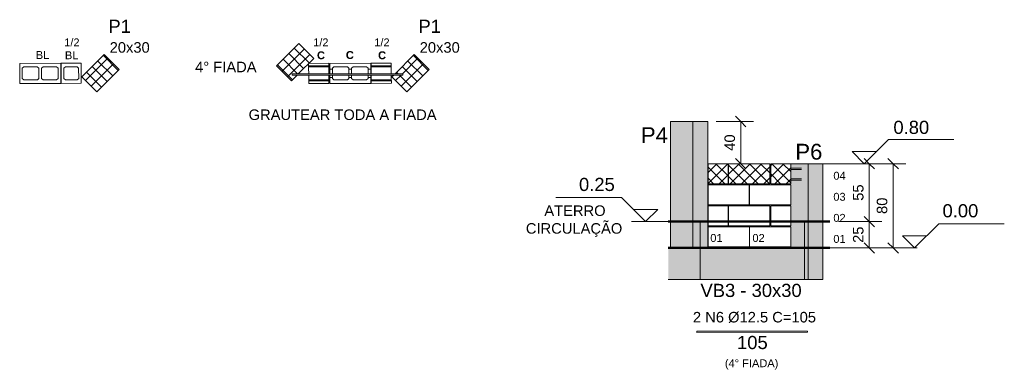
# Model space of a CAD drawing. Header units: centimetres. Extents: x -130 to 7200, y -149 to 786.
# Tile 9 of 10: x 4781 to 5716, y -115 to 217. Entities that reach past the tile are written whole.
import ezdxf

# ---------------------------------------------------------------- set-up
doc = ezdxf.new("R2010")
doc.units = ezdxf.units.CM
for name, color, linetype, lineweight in [('A-ANNO-DIMS', 7, 'Continuous', 9), ('A-ANNO-DIMS-50', 7, 'Continuous', 9), ('A-FLOR', 7, 'Continuous', 18), ('A-GENM', 7, 'Continuous', 18), ('G-ANNO-DIMS', 7, 'Continuous', 9), ('G-ANNO-TEXT', 7, 'Continuous', 9), ('S-BEAM', 7, 'Continuous', 18), ('S-BEAM-IDEN', 7, 'Continuous', 9), ('S-COLS', 7, 'Continuous', 18), ('S-COLS-IDEN', 7, 'Continuous', 9), ('S-RBAR', 7, 'Continuous', 18), ('S-RBAR-IDEN', 7, 'Continuous', 9), ('S-RBAR-SYMB', 7, 'Continuous', 9)]:
    doc.layers.add(name, color=color, linetype=linetype, lineweight=lineweight)
doc.styles.add('Arial', font='arial.ttf', dxfattribs={"height": 12.5})
doc.styles.add('Arial_1', font='arial.ttf', dxfattribs={"height": 10})
doc.styles.add('Arial_2', font='arial.ttf', dxfattribs={"height": 15})
doc.styles.add('Arial_B', font='arial.ttf', dxfattribs={"height": 10})
doc.styles.add('Arial_B_1', font='arial.ttf', dxfattribs={"height": 7.5})
doc.dimstyles.new('0-Dss_Azul-2_0mm__Det__', dxfattribs={"dimscale": 30.48, "dimtxt": 10.202594, "dimasz": 0.328084, "dimexe": 0.393701, "dimexo": 0.262467, "dimgap": 0.082021, "dimtad": 1, "dimrnd": 0.01, "dimdsep": 46, "dimtxsty": 'Arial_1', "dimblk1": 'OBLIQUE', "dimblk2": 'OBLIQUE', "dimsah": 1, "dimcen": 0.09, "dimazin": 0, "dimtfac": 1, "dimtdec": 4, "dimtix": 1, "dimtmove": 0, "dimatfit": 3, "dimfxl": 1, "dimtvp": 1, "dimtolj": 1, "dimtzin": 0, "dimarcsym": 2})
pattern_1 = [(45, (5084.277, 9.594), (-5.3033, 5.3033), []), (135, (5084.277, 9.594), (-5.3033, -5.3033), [])]
pattern_2 = [(45, (91.686, 0), (-5.3033, 5.3033), []), (135, (91.686, 0), (-5.3033, -5.3033), [])]

# ---------------------------------------------------------------- blocks, each defined once
blk = doc.blocks.new('Bloco de Concreto - Meio - Família 20 x 40 - Classe A-561403-2_ FIADA - PAREDE 02')
at = {"layer": 'A-GENM'}
for p, q in [((9.5, 9.5), (-9.5, 9.5)), ((-9.5, 9.5), (-9.5, -9.5)), ((9.5, -9.5), (9.5, 9.5)), ((-7, 4.8), (-5.5, 6.3)), ((-7, -4.8), (-7, 4.8)), ((-5.5, 6.3), (5.5, 6.3)), ((5.5, 6.3), (7, 4.8)), ((7, 4.8), (7, -4.8)), ((-5.5, -6.3), (-7, -4.8)), ((5.5, -6.3), (-5.5, -6.3)), ((7, -4.8), (5.5, -6.3)), ((-9.5, -9.5), (9.5, -9.5))]:
    blk.add_line(p, q, dxfattribs=at)
blk = doc.blocks.new('Bloco de Concreto - Inteiro - Família 20 x 40 - Classe A-563312-2_ FIADA - PAREDE 02')
at = {"layer": 'A-GENM'}
for p, q in [((19.5, 9.5), (-19.5, 9.5)), ((-19.5, 9.5), (-19.5, -9.5)), ((19.5, -9.5), (19.5, 9.5)), ((-17, 4.8), (-15.5, 6.3)), ((-17, -4.8), (-17, 4.8)), ((-15.5, 6.3), (-2.75, 6.3)), ((-2.75, 6.3), (-1.25, 4.8)), ((-1.25, 4.8), (-1.25, -4.8)), ((1.25, 4.8), (2.75, 6.3)), ((1.25, -4.8), (1.25, 4.8)), ((2.75, 6.3), (15.5, 6.3)), ((15.5, 6.3), (17, 4.8)), ((17, 4.8), (17, -4.8)), ((-15.5, -6.3), (-17, -4.8)), ((-2.75, -6.3), (-15.5, -6.3)), ((-1.25, -4.8), (-2.75, -6.3)), ((2.75, -6.3), (1.25, -4.8)), ((15.5, -6.3), (2.75, -6.3)), ((17, -4.8), (15.5, -6.3)), ((-19.5, -9.5), (19.5, -9.5))]:
    blk.add_line(p, q, dxfattribs=at)
blk = doc.blocks.new('Bloco de Concreto - Meia Canaleta - Família 20 x 40 - Classe A-562384-4_ FIADA - PAREDE 02')
at = {"layer": 'A-GENM'}
for p, q in [((-9.5, 7), (-9.5, 9.5)), ((-9.5, 9.5), (9.5, 9.5)), ((9.5, 9.5), (9.5, 7)), ((-9.5, 6.3), (-9.5, 7)), ((-9.5, 7), (9.5, 7)), ((-9.5, 4.9), (-9.5, 6.3)), ((-9.5, 6.3), (9.5, 6.3)), ((-9.5, 1.61), (-9.5, 4.9)), ((-9.5, -4.89), (-9.5, 0.36)), ((9.5, 7), (9.5, 6.3)), ((9.5, 6.3), (9.5, 4.9)), ((9.5, 4.9), (9.5, 1.61)), ((9.5, 0.36), (9.5, -4.89)), ((-9.5, -6.3), (-9.5, -4.89)), ((-9.5, -7), (-9.5, -6.3)), ((9.5, -6.3), (-9.5, -6.3)), ((-9.5, -9.5), (-9.5, -7)), ((-9.5, -7), (9.5, -7)), ((9.5, -4.89), (9.5, -6.3)), ((9.5, -6.3), (9.5, -7)), ((9.5, -7), (9.5, -9.5)), ((-9.5, -9.5), (9.5, -9.5))]:
    blk.add_line(p, q, dxfattribs=at)
blk = doc.blocks.new('Bloco de Concreto - Meia Canaleta - Família 20 x 40 - Classe A-V54-4_ FIADA - PAREDE 02')
at = {"layer": 'A-GENM'}
for p, q in [((-9.5, 7), (-9.5, 9.5)), ((-9.5, 9.5), (9.5, 9.5)), ((9.5, 9.5), (9.5, 7)), ((-9.5, 6.3), (-9.5, 7)), ((-9.5, 7), (9.5, 7)), ((-9.5, 4.9), (-9.5, 6.3)), ((-9.5, 6.3), (9.5, 6.3)), ((-9.5, 1.63), (-9.5, 4.9)), ((-9.5, -4.89), (-9.5, 0.38)), ((9.5, 7), (9.5, 6.3)), ((9.5, 6.3), (9.5, 4.9)), ((9.5, 4.9), (9.5, 1.63)), ((9.5, 0.38), (9.5, -4.89)), ((-9.5, -6.3), (-9.5, -4.89)), ((-9.5, -7), (-9.5, -6.3)), ((9.5, -6.3), (-9.5, -6.3)), ((-9.5, -9.5), (-9.5, -7)), ((-9.5, -7), (9.5, -7)), ((9.5, -4.89), (9.5, -6.3)), ((9.5, -6.3), (9.5, -7)), ((9.5, -7), (9.5, -9.5)), ((-9.5, -9.5), (9.5, -9.5))]:
    blk.add_line(p, q, dxfattribs=at)
blk = doc.blocks.new('Bloco de Concreto - Canaleta Inteira - Família 20 x 40 - Classe A-564278-4_ FIADA - PAREDE 02')
at = {"layer": 'A-GENM'}
for p, q in [((19.5, 9.5), (-19.5, 9.5)), ((-19.5, 9.5), (-19.5, 4)), ((19.5, 4), (19.5, 9.5)), ((-19.5, 4), (-17, 4)), ((-19.5, 1.61), (-19.5, 4)), ((-19.5, -4), (-19.5, 0.36)), ((-17, 4.8), (-15.5, 6.3)), ((-17, 4), (-17, 4.8)), ((-17, 4), (-17, 1.61)), ((-17, 0.36), (-17, -4)), ((-15.5, 6.3), (-2.75, 6.3)), ((-2.75, 6.3), (-1.25, 4.8)), ((-1.25, 4.8), (-1.25, 4)), ((-1.25, 4), (1.25, 4)), ((-1.25, 1.61), (-1.25, 4)), ((-1.25, -4), (-1.25, 0.36)), ((1.25, 4.8), (2.75, 6.3)), ((1.25, 4), (1.25, 4.8)), ((1.25, 4), (1.25, 1.61)), ((1.25, 0.36), (1.25, -4)), ((2.75, 6.3), (15.5, 6.3)), ((15.5, 6.3), (17, 4.8)), ((17, 4.8), (17, 4)), ((17, 4), (19.5, 4)), ((17, 1.61), (17, 4)), ((17, -4), (17, 0.36)), ((19.5, 4), (19.5, 1.61)), ((19.5, 0.36), (19.5, -4)), ((-17, -4), (-19.5, -4)), ((-19.5, -4), (-19.5, -9.5)), ((-17, -4.8), (-17, -4)), ((-15.5, -6.3), (-17, -4.8)), ((-2.75, -6.3), (-15.5, -6.3)), ((-1.25, -4.8), (-2.75, -6.3)), ((1.25, -4), (-1.25, -4)), ((-1.25, -4), (-1.25, -4.8)), ((1.25, -4.8), (1.25, -4)), ((2.75, -6.3), (1.25, -4.8)), ((15.5, -6.3), (2.75, -6.3)), ((17, -4.8), (15.5, -6.3)), ((19.5, -4), (17, -4)), ((17, -4), (17, -4.8)), ((19.5, -9.5), (19.5, -4)), ((-19.5, -9.5), (19.5, -9.5))]:
    blk.add_line(p, q, dxfattribs=at)
blk = doc.blocks.new('Bloco de Concreto - Inteiro - Família 20 x 40 - Classe A-566821-PAREDE 03')
at = {"layer": 'A-GENM', "color": 250, "true_color": 0x272727}
for p, q in [((234.15, 20), (273.15, 20)), ((234.15, 20), (234.15, 1)), ((273.15, 20), (273.15, 20)), ((273.15, 20), (273.15, 1)), ((273.15, 20), (273.15, 1)), ((273.15, 1), (234.15, 1)), ((273.15, 1), (273.15, 1))]:
    blk.add_line(p, q, dxfattribs=at)
blk = doc.blocks.new('Bloco de Concreto - Meio - Família 20 x 40 - Classe A-568129-PAREDE 03')
at = {"layer": 'A-GENM'}
for p, q in [((233.92, 40), (252.92, 40)), ((233.92, 40), (233.92, 25)), ((252.92, 40), (252.93, 40)), ((252.92, 25), (252.92, 40)), ((252.93, 40), (252.93, 25))]:
    blk.add_line(p, q, dxfattribs=at)
at = {"layer": 'A-GENM', "color": 250, "true_color": 0x272727}
for p, q in [((233.92, 25), (233.92, 21)), ((252.92, 21), (233.92, 21)), ((252.92, 21), (252.92, 25)), ((252.93, 21), (252.92, 21)), ((252.93, 25), (252.93, 21))]:
    blk.add_line(p, q, dxfattribs=at)
blk = doc.blocks.new('Bloco de Concreto - Inteiro - Família 20 x 40 - Classe A-V55-PAREDE 03')
at = {"layer": 'A-GENM'}
for p, q in [((253.42, 40), (292.42, 40)), ((253.42, 40), (253.42, 25)), ((292.42, 40), (292.43, 40)), ((292.42, 25), (292.42, 40)), ((292.43, 40), (292.43, 25))]:
    blk.add_line(p, q, dxfattribs=at)
at = {"layer": 'A-GENM', "color": 250, "true_color": 0x272727}
for p, q in [((253.42, 25), (253.42, 21)), ((292.42, 21), (253.42, 21)), ((292.42, 21), (292.42, 25)), ((292.43, 21), (292.42, 21)), ((292.43, 25), (292.43, 21))]:
    blk.add_line(p, q, dxfattribs=at)
blk = doc.blocks.new('Bloco de Concreto - Inteiro - Família 20 x 40 - Classe A-V56-PAREDE 03')
at = {"layer": 'A-GENM'}
for p, q in [((233.92, 60), (272.92, 60)), ((233.92, 60), (233.92, 41)), ((272.92, 60), (272.93, 60)), ((272.92, 60), (272.92, 41)), ((272.93, 60), (272.93, 41)), ((272.92, 41), (233.92, 41)), ((272.93, 41), (272.92, 41))]:
    blk.add_line(p, q, dxfattribs=at)
blk = doc.blocks.new('Bloco de Concreto - Meia Canaleta - Família 20 x 40 - Classe A-568130-PAREDE 03')
at = {"layer": 'A-GENM'}
h = blk.add_hatch(dxfattribs=at)
h.set_pattern_fill('FP_13', color=256, style=0, pattern_type=2)
h.set_pattern_definition(pattern_2)
h.paths.add_polyline_path([(234.55, 61), (252.92, 61), (252.92, 80), (233.92, 80), (233.92, 61)])
h = blk.add_hatch(dxfattribs=at)
h.set_pattern_fill('FP_14', color=256, style=0, pattern_type=2)
h.set_pattern_definition([(44.967, (91.692, -3.173), (-5.29044, 5.30908), []), (135.035, (91.692, -3.173), (-5.29096, -5.30997), [])])
h.paths.add_polyline_path([(252.92, 75.62), (252.92, 75.62), (252.92, 80)])
h = blk.add_hatch(dxfattribs=at)
h.set_pattern_fill('FP_12', color=256, style=0, pattern_type=2)
h.set_pattern_definition([(89.974, (252.893, 0), (-0.0072164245, -5.3029972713), []), (90.026, (252.893, 0), (-0.0072164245, 5.3029972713), [])])
h.paths.add_polyline_path([(252.92, 61), (252.93, 61), (252.92, 64.2)])
h.paths.add_polyline_path([(252.92, 65.62), (252.93, 65.62), (252.92, 74.37)])
for p, q in [((233.92, 61), (233.92, 80)), ((252.92, 80), (233.92, 80)), ((252.93, 80), (252.92, 80)), ((252.92, 80), (252.92, 75.62)), ((252.92, 80), (252.92, 80)), ((252.92, 80), (252.92, 61)), ((252.92, 74.37), (252.92, 65.62)), ((233.92, 61), (252.92, 61)), ((252.92, 64.2), (252.92, 64.2)), ((252.92, 61), (252.93, 61)), ((252.93, 61), (252.93, 64.2))]:
    blk.add_line(p, q, dxfattribs=at)
for centre, major_axis, start_param, end_param in [((252.92, 65.6), (0, 1.4), 2.617994, 3.141593), ((252.92, 65.61), (0, 1.41), 3.141593, 3.638276)]:
    blk.add_ellipse(centre, major_axis=major_axis, ratio=0.000453, start_param=start_param, end_param=end_param, dxfattribs=at)
blk = doc.blocks.new('Bloco de Concreto - Meia Canaleta - Família 20 x 40 - Classe A-V57-PAREDE 03')
at = {"layer": 'A-GENM'}
h = blk.add_hatch(dxfattribs=at)
h.set_pattern_fill('FP_13', color=256, style=0, pattern_type=2)
h.set_pattern_definition(pattern_2)
h.paths.add_polyline_path([(311.29, 61), (312.42, 61), (312.42, 80), (293.42, 80), (293.42, 61)])
h = blk.add_hatch(dxfattribs=at)
h.set_pattern_fill('FP_16', color=256, style=0, pattern_type=2)
h.set_pattern_definition([(44.967, (91.692, -3.174), (-5.29044, 5.30908), []), (135.035, (91.692, -3.174), (-5.29096, -5.30997), [])])
h.paths.add_polyline_path([(312.42, 75.62), (312.42, 75.62), (312.42, 80)])
h = blk.add_hatch(dxfattribs=at)
h.set_pattern_fill('FP_15', color=256, style=0, pattern_type=2)
h.set_pattern_definition([(89.974, (312.393, 0), (-0.0072164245, -5.3029972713), []), (90.026, (312.393, 0), (-0.0072164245, 5.3029972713), [])])
h.paths.add_polyline_path([(312.42, 61), (312.43, 61), (312.42, 64.2)])
h.paths.add_polyline_path([(312.42, 65.62), (312.43, 65.62), (312.42, 74.37)])
for p, q in [((293.42, 61), (293.42, 80)), ((312.42, 80), (293.42, 80)), ((312.43, 80), (312.42, 80)), ((312.42, 80), (312.42, 75.62)), ((312.42, 80), (312.42, 80)), ((312.42, 80), (312.42, 61)), ((312.42, 74.37), (312.42, 65.62)), ((293.42, 61), (312.42, 61)), ((312.42, 64.2), (312.42, 64.2)), ((312.42, 61), (312.43, 61)), ((312.43, 61), (312.43, 64.2))]:
    blk.add_line(p, q, dxfattribs=at)
for centre, major_axis, start_param, end_param in [((312.42, 65.6), (0, 1.4), 2.617994, 3.141593), ((312.42, 65.61), (0, 1.41), 3.141593, 3.638276)]:
    blk.add_ellipse(centre, major_axis=major_axis, ratio=0.000453, start_param=start_param, end_param=end_param, dxfattribs=at)
blk = doc.blocks.new('Bloco de Concreto - Canaleta Inteira - Família 20 x 40 - Classe A-568131-PAREDE 03')
at = {"layer": 'A-GENM'}
h = blk.add_hatch(dxfattribs=at)
h.set_pattern_fill('FP_13', color=256, style=0, pattern_type=2)
h.set_pattern_definition(pattern_2)
h.paths.add_polyline_path([(272.92, 61), (292.42, 61), (292.42, 80), (253.42, 80), (253.42, 61)])
h = blk.add_hatch(dxfattribs=at)
h.set_pattern_fill('FP_17', color=256, style=0, pattern_type=2)
h.set_pattern_definition([(89.974, (292.393, 0), (-0.0072164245, -5.3029972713), []), (90.026, (292.393, 0), (-0.0072164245, 5.3029972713), [])])
h.paths.add_polyline_path([(292.42, 61), (292.43, 61), (292.42, 80)])
h = blk.add_hatch(dxfattribs=at)
h.set_pattern_fill('FP_18', color=256, style=0, pattern_type=2)
h.set_pattern_definition([(45, (91.692, 0), (-5.3033, 5.3033), []), (135, (91.692, 0), (-5.3033, -5.3033), [])])
h.paths.add_polyline_path([(292.42, 75.63), (292.42, 75.63), (292.42, 79.99)])
for p, q in [((253.42, 80), (292.42, 80)), ((253.42, 80), (253.42, 61)), ((292.42, 80), (292.42, 80)), ((292.42, 80), (292.43, 80)), ((292.42, 61), (292.42, 80)), ((292.42, 72), (292.42, 72)), ((292.43, 72), (292.43, 65.62)), ((253.42, 61), (292.42, 61)), ((292.42, 61), (292.43, 61)), ((292.43, 64.37), (292.43, 61))]:
    blk.add_line(p, q, dxfattribs=at)
blk = doc.blocks.new('Elevações de ponto - Elevação de spot 2 - Cabeça do nível-169080-PAREDE 03')
at = {"layer": 'G-ANNO-DIMS'}
for p, q in [((382.26, 80), (405.2, 102.93)), ((405.2, 102.93), (467.45, 102.93)), ((370.63, 91.63), (393.9, 91.63)), ((382.26, 80), (370.63, 91.63))]:
    blk.add_line(p, q, dxfattribs=at)
blk = doc.blocks.new('DIMBLOCK44-PAREDE 03')
at = {"layer": 'A-ANNO-DIMS-50', "color": 5, "lineweight": 35, "true_color": 0x0000ff}
for p, q in [((5587.97, 80), (5582.97, 85)), ((5587.97, 80), (5592.97, 75)), ((5587.97, 25), (5582.97, 30)), ((5587.97, 25), (5592.97, 20))]:
    blk.add_line(p, q, dxfattribs=at)
at = {"layer": 'A-ANNO-DIMS-50', "color": 5, "true_color": 0x0000ff}
for p, q in [((5587.97, 80), (5558.6, 80)), ((5587.97, 80), (5587.97, 25)), ((5587.97, 80), (5599.97, 80)), ((5587.97, 25), (5558.6, 25)), ((5587.97, 25), (5599.97, 25))]:
    blk.add_line(p, q, dxfattribs=at)
at = {"layer": 'A-ANNO-DIMS-50', "color": 0, "insert": (5572.48, 44.81), "char_height": 10, "width": 18.4588, "attachment_point": 1, "rotation": 90, "line_spacing_factor": 0.941778, "style": 'Arial_1'}
blk.add_mtext('55', dxfattribs=at)
blk = doc.blocks.new('_Oblique')
at = {"color": 0, "linetype": 'ByBlock', "lineweight": -2}
blk.add_line((-0.5, -0.5), (0.5, 0.5), dxfattribs=at)
blk = doc.blocks.new('DIMBLOCK45-PAREDE 03')
at = {"layer": 'A-ANNO-DIMS-50', "color": 5, "lineweight": 35, "true_color": 0x0000ff}
for p, q in [((5587.97, 25), (5582.97, 30)), ((5587.97, 25), (5592.97, 20)), ((5587.97, 0), (5582.97, 5)), ((5587.97, 0), (5592.97, -5))]:
    blk.add_line(p, q, dxfattribs=at)
at = {"layer": 'A-ANNO-DIMS-50', "color": 5, "true_color": 0x0000ff}
for p, q in [((5587.97, 25), (5558.6, 25)), ((5587.97, 25), (5587.97, 0)), ((5587.97, 25), (5599.97, 25)), ((5587.97, 0), (5558.6, 0)), ((5587.97, 0), (5599.97, 0))]:
    blk.add_line(p, q, dxfattribs=at)
at = {"layer": 'A-ANNO-DIMS-50', "color": 0, "insert": (5572.48, 4.81), "char_height": 10, "width": 18.4588, "attachment_point": 1, "rotation": 90, "line_spacing_factor": 0.941778, "style": 'Arial_1'}
blk.add_mtext('25', dxfattribs=at)
blk = doc.blocks.new('DIMBLOCK46-PAREDE 03')
at = {"layer": 'A-ANNO-DIMS-50', "color": 5, "lineweight": 35, "true_color": 0x0000ff}
for p, q in [((5610.59, 80), (5605.59, 85)), ((5610.59, 80), (5615.59, 75)), ((5610.59, 0), (5605.59, 5)), ((5610.59, 0), (5615.59, -5))]:
    blk.add_line(p, q, dxfattribs=at)
at = {"layer": 'A-ANNO-DIMS-50', "color": 5, "true_color": 0x0000ff}
for p, q in [((5610.59, 80), (5558.6, 80)), ((5610.59, 80), (5610.59, 0)), ((5610.59, 80), (5622.59, 80)), ((5610.59, 0), (5534.33, 0)), ((5610.59, 0), (5622.59, 0))]:
    blk.add_line(p, q, dxfattribs=at)
at = {"layer": 'A-ANNO-DIMS-50', "color": 0, "insert": (5595.11, 32.31), "char_height": 10, "width": 18.4588, "attachment_point": 1, "rotation": 90, "line_spacing_factor": 0.941778, "style": 'Arial_1'}
blk.add_mtext('80', dxfattribs=at)
blk = doc.blocks.new('DIMBLOCK47-PAREDE 03')
at = {"layer": 'A-ANNO-DIMS-50', "color": 5, "lineweight": 35, "true_color": 0x0000ff}
for p, q in [((5465.91, 120), (5460.91, 125)), ((5465.91, 120), (5470.91, 115)), ((5465.91, 80), (5460.91, 85)), ((5465.91, 80), (5470.91, 75))]:
    blk.add_line(p, q, dxfattribs=at)
at = {"layer": 'A-ANNO-DIMS-50', "color": 5, "true_color": 0x0000ff}
for p, q in [((5465.91, 120), (5442.58, 120)), ((5465.91, 80), (5465.91, 120)), ((5465.91, 120), (5477.91, 120)), ((5465.91, 80), (5461.89, 80)), ((5465.91, 80), (5477.91, 80))]:
    blk.add_line(p, q, dxfattribs=at)
at = {"layer": 'A-ANNO-DIMS-50', "color": 0, "insert": (5450.43, 92.31), "char_height": 10, "width": 18.4588, "attachment_point": 1, "rotation": 90, "line_spacing_factor": 0.941778, "style": 'Arial_1'}
blk.add_mtext('40', dxfattribs=at)

msp = doc.modelspace()

# ---------------------------------------------------------------- hatches: boundary and pattern name
at = {"layer": 'S-BEAM', "true_color": 0xf0f0f0}
for points in [[(5420.44, -30), (5420.44, 0), (5397.152, -0.046), (5397.152, -30), (5416.337, -30)], [(5526.327, -30), (5526.327, 0), (5427.332, -0.046), (5427.332, -30), (5473.892, -30)]]:
    msp.add_hatch(color=7, dxfattribs=at).paths.add_polyline_path(points)
at = {"layer": 'S-COLS', "true_color": 0x008000}
h = msp.add_hatch(dxfattribs=at)
h.set_pattern_fill('FP_11', color=96, style=0, pattern_type=2)
h.set_pattern_definition(pattern_1)
h.paths.add_polyline_path([(5039.175, 158.83), (5044.525, 164.179), (5039.914, 164.177), (5039.913, 165.427), (5045.82, 165.474), (5060.388, 180.043), (5046.246, 194.185), (5025.033, 172.972), (5033.828, 164.177)])
h = msp.add_hatch(dxfattribs=at)
h.set_pattern_fill('FP_11', color=96, style=0, pattern_type=2)
h.set_pattern_definition([(45, (4789.856, 9.594), (-5.3033, 5.3033), []), (135, (4789.856, 9.594), (-5.3033, -5.3033), [])])
h.paths.add_polyline_path([(4854.356, 148.223), (4875.569, 169.436), (4861.427, 183.578), (4840.214, 162.365)])
h = msp.add_hatch(dxfattribs=at)
h.set_pattern_fill('FP_11', color=96, style=0, pattern_type=2)
h.set_pattern_definition(pattern_1)
h.paths.add_polyline_path([(5148.777, 148.223), (5169.99, 169.436), (5155.848, 183.578), (5137.741, 165.471), (5144.913, 165.474), (5144.914, 164.224), (5136.446, 164.177), (5134.635, 162.365), (5144.914, 152.086)])
at = {"layer": 'S-COLS', "true_color": 0xf0f0f0}
msp.add_hatch(color=7, dxfattribs=at).paths.add_polyline_path([(5399.227, 25), (5420.44, 25), (5420.44, 120), (5399.227, 120), (5399.227, 32.334)])
h = msp.add_hatch(color=7, dxfattribs=at)
h.paths.add_polyline_path([(5427.332, -30), (5427.332, 0), (5420.44, -0.046), (5420.44, -30), (5425.93, -30)])
h.paths.add_polyline_path([(5434.582, 25), (5434.582, 120), (5420.44, 120), (5420.44, 25), (5423.387, 25)])
h = msp.add_hatch(color=7, dxfattribs=at)
h.paths.add_polyline_path([(5526.327, -30), (5529.863, -30), (5529.863, 0), (5526.327, -0.046), (5526.327, -17.5)])
h.paths.add_polyline_path([(5513.393, 25), (5529.863, 25), (5529.863, 80), (5513.393, 80), (5513.393, 75.625), (5523.709, 75.625), (5523.709, 74.375), (5513.393, 74.375), (5513.393, 65.625), (5523.709, 65.625), (5523.709, 64.375), (5513.393, 64.375), (5513.384, 61), (5508.65, 61), (5508.65, 60), (5513.393, 60), (5513.384, 41), (5508.65, 41), (5508.65, 40), (5513.393, 40)])
h = msp.add_hatch(color=7, dxfattribs=at)
h.paths.add_polyline_path([(5529.863, -30), (5544.005, -30), (5544.005, 0), (5529.863, -0.046), (5529.863, -15)])
h.paths.add_polyline_path([(5529.863, 25), (5544.005, 25), (5544.005, 80), (5529.863, 80), (5529.863, 43.128)])
at = {"layer": 'S-COLS', "true_color": 0xf2f2f2}
for points in [[(5420.44, 0), (5420.44, 25), (5399.227, 25), (5399.227, 0), (5416.337, 0)], [(5420.44, 0), (5434.582, 0), (5434.582, 25), (5420.44, 25), (5420.44, 10.748)], [(5509.391, 0), (5529.863, 0), (5529.863, 25), (5513.393, 25), (5513.384, 21), (5508.65, 21), (5508.65, 20), (5513.393, 20), (5513.384, 1), (5508.65, 1), (5508.65, 0)], [(5544.005, 0), (5544.005, 25), (5529.863, 25), (5529.863, 0)]]:
    msp.add_hatch(color=7, dxfattribs=at).paths.add_polyline_path(points)

# ---------------------------------------------------------------- linework, layer by layer
at = {"layer": 'A-FLOR', "lineweight": 50}
for p, q in [((5550.632, 25), (5397.152, 25)), ((5397.152, 0), (5550.632, 0))]:
    msp.add_line(p, q, dxfattribs=at)
at = {"layer": 'A-FLOR', "color": 250, "true_color": 0x272727}
for p, q in [((5427.332, 25), (5427.332, 0)), ((5526.327, 25), (5526.327, 0))]:
    msp.add_line(p, q, dxfattribs=at)
at = {"layer": 'G-ANNO-DIMS', "lineweight": 18}
for p, q in [((5529.863, 80), (5583.229, 80)), ((5362.205, 25), (5375.485, 25)), ((5418.805, 25), (5362.205, 25)), ((5544.005, 0), (5633.555, 0)), ((5633.555, 0), (5631.026, 0))]:
    msp.add_line(p, q, dxfattribs=at)
at = {"layer": 'S-BEAM', "color": 250, "true_color": 0x272727}
for p, q in [((5397.152, 0), (5420.44, 0)), ((5427.332, 0), (5526.327, 0))]:
    msp.add_line(p, q, dxfattribs=at)
at = {"layer": 'S-BEAM', "color": 251, "true_color": 0x484848}
for p, q in [((5434.582, 0), (5427.332, 0)), ((5508.65, 0), (5457.332, 0)), ((5526.327, 0), (5508.65, 0))]:
    msp.add_line(p, q, dxfattribs=at)
at = {"layer": 'S-BEAM'}
for p, q in [((5427.332, 0), (5427.332, -15)), ((5526.327, -15), (5526.327, 0)), ((5427.332, -15), (5427.332, -30)), ((5526.327, -30), (5526.327, -15)), ((5397.152, -30), (5420.44, -30)), ((5427.332, -30), (5526.327, -30))]:
    msp.add_line(p, q, dxfattribs=at)
at = {"layer": 'S-COLS', "color": 96, "true_color": 0x008000}
for p, q in [((5025.033, 172.972), (5046.246, 194.185)), ((5046.246, 194.185), (5060.388, 180.043)), ((4840.214, 162.365), (4861.427, 183.578)), ((4861.427, 183.578), (4875.569, 169.436)), ((5060.388, 180.043), (5045.775, 165.429)), ((5137.741, 165.471), (5155.848, 183.578)), ((5155.848, 183.578), (5169.99, 169.436)), ((4875.569, 169.436), (4854.356, 148.223)), ((5039.175, 158.83), (5025.033, 172.972)), ((5169.99, 169.436), (5148.777, 148.223)), ((4854.356, 148.223), (4840.214, 162.365)), ((5044.525, 164.179), (5039.175, 158.83)), ((5134.635, 162.365), (5136.49, 164.221)), ((5148.777, 148.223), (5134.635, 162.365))]:
    msp.add_line(p, q, dxfattribs=at)
at = {"layer": 'S-COLS'}
for p, q in [((5399.227, 120), (5399.227, 25)), ((5420.44, 120), (5399.227, 120)), ((5420.44, 120), (5420.44, 25)), ((5434.582, 120), (5420.44, 120)), ((5434.582, 120), (5434.582, 25)), ((5529.863, 80), (5513.392, 80)), ((5529.863, 80), (5529.863, 25)), ((5544.005, 80), (5529.863, 80)), ((5544.005, 80), (5544.005, 25)), ((5508.65, 61), (5508.65, 60)), ((5508.65, 41), (5508.65, 40)), ((5529.863, 0), (5529.863, -15)), ((5544.005, 0), (5544.005, -15)), ((5529.863, -15), (5529.863, -30)), ((5544.005, -15), (5544.005, -30)), ((5427.332, -30), (5420.44, -30)), ((5529.863, -30), (5526.327, -30)), ((5544.005, -30), (5529.863, -30))]:
    msp.add_line(p, q, dxfattribs=at)
at = {"layer": 'S-COLS', "color": 250, "true_color": 0x272727}
for p, q in [((5399.227, 25), (5399.227, 0)), ((5420.44, 25), (5420.44, 0)), ((5434.582, 25), (5434.582, 0)), ((5508.65, 21), (5508.65, 20)), ((5529.863, 25), (5529.863, 0)), ((5544.005, 25), (5544.005, 0)), ((5508.65, 1), (5508.65, 0))]:
    msp.add_line(p, q, dxfattribs=at)
at = {"layer": 'S-RBAR'}
for p, q in [((5144.913, 165.474), (5039.913, 165.427)), ((5039.913, 165.427), (5039.914, 164.177)), ((5144.914, 164.224), (5039.914, 164.177)), ((5144.913, 165.474), (5144.914, 164.224)), ((5434.582, 75.625), (5434.884, 75.625)), ((5453.884, 75.625), (5454.384, 75.625)), ((5493.384, 75.625), (5494.384, 75.625)), ((5513.384, 75.625), (5523.709, 75.625)), ((5434.582, 74.375), (5434.884, 74.375)), ((5434.582, 65.625), (5434.884, 65.625)), ((5453.884, 74.375), (5454.384, 74.375)), ((5453.884, 65.625), (5454.384, 65.625)), ((5493.384, 74.375), (5494.384, 74.375)), ((5493.384, 65.625), (5494.384, 65.625)), ((5513.384, 74.375), (5523.709, 74.375)), ((5513.384, 65.625), (5523.709, 65.625)), ((5434.582, 64.375), (5434.884, 64.375)), ((5453.884, 64.375), (5454.384, 64.375)), ((5493.384, 64.375), (5494.384, 64.375)), ((5513.384, 64.375), (5523.709, 64.375))]:
    msp.add_line(p, q, dxfattribs=at)
at = {"layer": 'S-RBAR-SYMB'}
for p, q in [((5529.303, -78.838), (5424.303, -78.885)), ((5424.303, -78.885), (5424.304, -80.135)), ((5529.304, -80.088), (5424.304, -80.135)), ((5529.303, -78.838), (5529.304, -80.088))]:
    msp.add_line(p, q, dxfattribs=at)

# ---------------------------------------------------------------- block references
at = {"layer": 'A-GENM', "rotation": 180.0259668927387}
for name, p in [('Bloco de Concreto - Inteiro - Família 20 x 40 - Classe A-563312-2_ FIADA - PAREDE 02', (4800.678, 165.814)), ('Bloco de Concreto - Meio - Família 20 x 40 - Classe A-561403-2_ FIADA - PAREDE 02', (4830.178, 165.823)), ('Bloco de Concreto - Meia Canaleta - Família 20 x 40 - Classe A-V54-4_ FIADA - PAREDE 02', (5065.099, 165.814)), ('Bloco de Concreto - Canaleta Inteira - Família 20 x 40 - Classe A-564278-4_ FIADA - PAREDE 02', (5095.099, 165.814)), ('Bloco de Concreto - Meia Canaleta - Família 20 x 40 - Classe A-562384-4_ FIADA - PAREDE 02', (5124.599, 165.823))]:
    msp.add_blockref(name, p, dxfattribs=at)
at = {"layer": 'A-GENM'}
for name, p in [('Bloco de Concreto - Meia Canaleta - Família 20 x 40 - Classe A-568130-PAREDE 03', (5200.968, 0)), ('Bloco de Concreto - Canaleta Inteira - Família 20 x 40 - Classe A-568131-PAREDE 03', (5200.968, 0)), ('Bloco de Concreto - Meia Canaleta - Família 20 x 40 - Classe A-V57-PAREDE 03', (5200.968, 0)), ('Bloco de Concreto - Inteiro - Família 20 x 40 - Classe A-V56-PAREDE 03', (5200.968, 0)), ('Bloco de Concreto - Inteiro - Família 20 x 40 - Classe A-V56-PAREDE 03', (5240.468, 0)), ('Bloco de Concreto - Meio - Família 20 x 40 - Classe A-568129-PAREDE 03', (5200.968, 0)), ('Bloco de Concreto - Inteiro - Família 20 x 40 - Classe A-V55-PAREDE 03', (5200.968, 0)), ('Bloco de Concreto - Meio - Família 20 x 40 - Classe A-568129-PAREDE 03', (5260.468, 0))]:
    msp.add_blockref(name, p, dxfattribs=at)
at = {"layer": 'A-GENM', "color": 250, "true_color": 0x272727}
for p in [(5200.968, 0), (5240.238, 0)]:
    msp.add_blockref('Bloco de Concreto - Inteiro - Família 20 x 40 - Classe A-566821-PAREDE 03', p, dxfattribs=at)
at = {"layer": 'G-ANNO-DIMS'}
for p in [(5200.968, 0), (5248.764, -80)]:
    msp.add_blockref('Elevações de ponto - Elevação de spot 2 - Cabeça do nível-169080-PAREDE 03', p, dxfattribs=at)
at = {"layer": 'G-ANNO-DIMS', "extrusion": (0, 0, -1)}
msp.add_blockref('Elevações de ponto - Elevação de spot 2 - Cabeça do nível-169080-PAREDE 03', (-5757.747, -55), dxfattribs=at)

# ---------------------------------------------------------------- texts
at = {"layer": 'G-ANNO-DIMS', "lineweight": 18, "char_height": 12.5, "width": 40.70802, "attachment_point": 1, "line_spacing_factor": 0.941778, "style": 'Arial'}
for s, insert in [('0.80', (5610.892, 120.779)), ('0.25', (5312.307, 66.579)), ('0.00', (5657.532, 41.592))]:
    msp.add_mtext(s, dxfattribs=dict(at, insert=insert))
at = {"layer": 'G-ANNO-TEXT', "color": 5, "true_color": 0x0000ff, "char_height": 7.5, "attachment_point": 1, "style": 'Arial_B_1'}
for s, insert, width in [('1/2', (4823.454, 198.949), 18.03797), ('1/2', (5059.875, 198.949), 18.03797), ('1/2', (5117.875, 198.949), 18.03797), ('\\fArial|b1|i0|c0|p34|;C', (5090.9, 186.949), 9.21941), ('BL', (4796.479, 186.949), 16.83544), ('BL', (4824.116, 186.712), 16.83544), ('\\fArial|b1|i0|c0|p34|;C', (5063.513, 186.712), 9.21941), ('\\fArial|b1|i0|c0|p34|;C', (5121.513, 186.712), 9.21941)]:
    msp.add_mtext(s, dxfattribs=dict(at, insert=insert, width=width))
at = {"layer": 'G-ANNO-TEXT', "color": 1, "true_color": 0xff0000, "attachment_point": 1}
for s, insert, char_height, width, style in [('4° FIADA', (4947.75, 176.838), 10, 73.75525, 'Arial_B'), ('GRAUTEAR TODA A FIADA', (4998.571, 131.528), 10, 226.07587, 'Arial_B'), ('04', (5553.859, 72.35), 7.5, 14.43037, 'Arial_B_1'), ('03', (5553.859, 52.35), 7.5, 14.43037, 'Arial_B_1'), ('ATERRO', (5279.386, 40.432), 10, 72.95356, 'Arial_B'), ('02', (5553.859, 32.35), 7.5, 14.43037, 'Arial_B_1'), ('CIRCULAÇÃO', (5261.857, 23.565), 10, 115.443, 'Arial_B'), ('01', (5436.996, 13.244), 7.5, 14.43037, 'Arial_B_1'), ('02', (5476.996, 13.244), 7.5, 14.43037, 'Arial_B_1'), ('01', (5553.859, 12.35), 7.5, 14.43037, 'Arial_B_1'), ('(4° FIADA)', (5450.864, -105.701), 7.5, 63.73416, 'Arial_B_1')]:
    msp.add_mtext(s, dxfattribs=dict(at, insert=insert, char_height=char_height, width=width, style=style))
at = {"layer": 'S-BEAM-IDEN', "color": 5, "true_color": 0x0000ff, "insert": (5427.679, -34.04), "char_height": 12.5, "width": 115.84384, "attachment_point": 1, "style": 'Arial'}
msp.add_mtext('VB3 - 30x30', dxfattribs=at)
at = {"layer": 'S-COLS-IDEN', "color": 5, "true_color": 0x0000ff, "attachment_point": 1}
for s, insert, char_height, width, style in [('P1', (4865.431, 216.747), 12.5, 25.654, 'Arial'), ('P1', (5159.852, 216.747), 12.5, 25.654, 'Arial'), ('P4', (5371.139, 114.699), 15, 31.66666, 'Arial_2'), ('P6', (5517.779, 98.881), 15, 31.66666, 'Arial_2')]:
    msp.add_mtext(s, dxfattribs=dict(at, insert=insert, char_height=char_height, width=width, style=style))
at = {"layer": 'S-COLS-IDEN', "char_height": 10, "width": 47.29956, "attachment_point": 1, "style": 'Arial_1'}
for insert in [(4866.612, 195.417), (5161.033, 195.417)]:
    msp.add_mtext('20x30', dxfattribs=dict(at, insert=insert))
at = {"layer": 'S-RBAR-IDEN', "insert": (5420.51, -60.712), "char_height": 10, "width": 144.30375, "attachment_point": 1, "style": 'Arial_1'}
msp.add_mtext('2 N6 Ø12.5 C=105', dxfattribs=at)
at = {"layer": 'S-RBAR-SYMB', "color": 1, "true_color": 0xff0000, "insert": (5462.384, -83.51), "char_height": 12.5, "width": 34.61034, "attachment_point": 1, "rotation": 0.025967, "line_spacing_factor": 0.941778, "style": 'Arial'}
msp.add_mtext('105', dxfattribs=at)

# ---------------------------------------------------------------- dimensions: what is measured, and where the dimension line sits
at = {"layer": 'A-ANNO-DIMS', "color": 5, "true_color": 0x0000ff}
for base, p1, p2, override, picture, middle in [((5465.908, 120), (5453.885, 80), (5434.582, 120), {"dimpost": '<>', "dimfxl": 44.413999}, 'DIMBLOCK47-PAREDE 03', (5458.302, 100)), ((5610.595, 0), (5544.005, 80), (5526.327, 0), {"dimpost": '<>', "dimfxl": 81.929848}, 'DIMBLOCK46-PAREDE 03', (5602.989, 40)), ((5587.965, 25), (5544.005, 80), (5551.593, 25), {"dimpost": '<>', "dimfxl": 55.521008}, 'DIMBLOCK44-PAREDE 03', (5580.38, 52.5)), ((5587.965, 0), (5551.593, 25), (5551.593, 0), {"dimpost": '<>', "dimfxl": 25}, 'DIMBLOCK45-PAREDE 03', (5580.359, 12.5))]:
    dim = msp.add_linear_dim(base=base, p1=p1, p2=p2, angle=90, dimstyle='0-Dss_Azul-2_0mm__Det__', override=override, dxfattribs=at)
    dim.commit()
    dim.dimension.update_dxf_attribs({"geometry": picture, "text_midpoint": middle})

doc.saveas('drawing.dxf')
